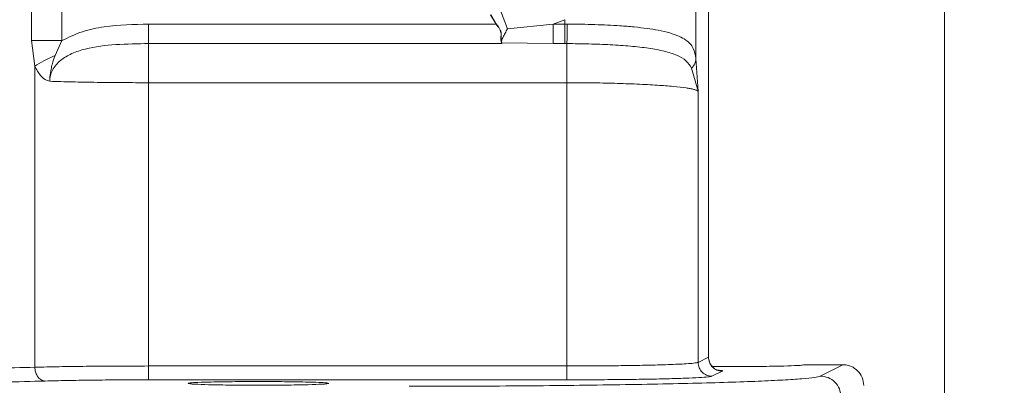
# Model space of a CAD drawing. Header units: inches. Extents: x 0.3 to 33.9, y 0.2 to 21.7.
# Tile 5 of 26: x 8.6 to 11.4, y 6.5 to 7.5. Entities that reach past the tile are written whole.
import ezdxf

# ---------------------------------------------------------------- set-up
doc = ezdxf.new("R2010")
doc.units = ezdxf.units.IN
doc.header["$MEASUREMENT"] = 0
doc.layers.add('SLD-0', color=7, linetype='Continuous', lineweight=15)
doc.styles.add('SLDTEXTSTYLE0', font='TXT', dxfattribs={"width": 0.75})
doc.dimstyles.new('SLDDIMSTYLE0', dxfattribs={"dimtxt": 0.25, "dimasz": 0.13, "dimexe": 0, "dimexo": 0.0625, "dimgap": 0.0625, "dimtad": 0, "dimtih": 1, "dimtoh": 1, "dimdec": 4, "dimrnd": 1e-09, "dimzin": 12, "dimdsep": 46, "dimtxsty": 'SLDTEXTSTYLE0', "dimsah": 1, "dimcen": 0.09, "dimadec": 0, "dimazin": 3, "dimtfac": 1, "dimtdec": 4, "dimtofl": 0, "dimtmove": 0, "dimatfit": 3, "dimfxl": 1, "dimfrac": 2, "dimtolj": 1, "dimtzin": 12, "dimarcsym": 0})
doc.dimstyles.new('SLDDIMSTYLE1', dxfattribs={"dimtxt": 0.25, "dimasz": 0.13, "dimexe": 0, "dimexo": 0.0625, "dimgap": 0.0625, "dimtad": 0, "dimtih": 1, "dimtoh": 1, "dimdec": 4, "dimrnd": 1e-09, "dimzin": 4, "dimdsep": 46, "dimtxsty": 'SLDTEXTSTYLE0', "dimsah": 1, "dimcen": 0.09, "dimadec": 0, "dimazin": 1, "dimtfac": 1, "dimtdec": 4, "dimtofl": 0, "dimtmove": 0, "dimatfit": 3, "dimfxl": 1, "dimfrac": 2, "dimtolj": 1, "dimtzin": 12, "dimarcsym": 0})

# ---------------------------------------------------------------- blocks, each defined once
blk = doc.blocks.new('*D10')
at = {"layer": 'SLD-0'}
for p, q in [((6.6938, 13.5153), (15.798, 13.5153)), ((15.673, 13.5153), (15.673, 9.6539)), ((15.1939, 9.2798), (15.1432, 9.2798)), ((15.1432, 9.2798), (15.1432, 8.883)), ((16.1521, 9.2798), (16.2029, 9.2798)), ((16.2029, 9.2798), (16.2029, 8.883)), ((15.1432, 8.883), (15.1939, 8.883)), ((16.2029, 8.883), (16.1521, 8.883)), ((15.673, 4.9707), (15.673, 8.8322)), ((7.9438, 4.9707), (15.798, 4.9707))]:
    blk.add_line(p, q, dxfattribs=at)
for points in [[(15.673, 13.5153), (15.653, 13.3853), (15.693, 13.3853)], [(15.673, 4.9707), (15.693, 5.1007), (15.653, 5.1007)]]:
    blk.add_solid(points, dxfattribs=at)
at = {"layer": 'SLD-0', "char_height": 0.25, "attachment_point": 1, "style": 'SLDTEXTSTYLE0'}
for s, insert in [('8.54', (15.2482, 9.6529, 0.0039)), ('217.0', (15.2574, 9.2052, 0.0039))]:
    blk.add_mtext(s, dxfattribs=dict(at, insert=insert))
blk = doc.blocks.new('*D11')
at = {"layer": 'SLD-0'}
for p, q in [((6.6938, 13.5153), (13.9083, 13.5153)), ((13.7833, 13.5153), (13.7833, 10.2739)), ((13.3042, 9.8998), (13.2534, 9.8998)), ((13.2534, 9.8998), (13.2534, 9.503)), ((14.2624, 9.8998), (14.3132, 9.8998)), ((14.3132, 9.8998), (14.3132, 9.503)), ((13.2534, 9.503), (13.3042, 9.503)), ((14.3132, 9.503), (14.2624, 9.503)), ((13.7833, 6.2107), (13.7833, 9.4522)), ((11.003, 6.2107), (13.9083, 6.2107))]:
    blk.add_line(p, q, dxfattribs=at)
for points in [[(13.7833, 13.5153), (13.7633, 13.3853), (13.8033, 13.3853)], [(13.7833, 6.2107), (13.8033, 6.3407), (13.7633, 6.3407)]]:
    blk.add_solid(points, dxfattribs=at)
at = {"layer": 'SLD-0', "char_height": 0.25, "attachment_point": 1, "style": 'SLDTEXTSTYLE0'}
for s, insert in [('7.30', (13.3584, 10.2729, 0.0039)), ('185.5', (13.3677, 9.8252, 0.0039))]:
    blk.add_mtext(s, dxfattribs=dict(at, insert=insert))
blk = doc.blocks.new('*D13')
at = {"layer": 'SLD-0'}
for p, q in [((11.252, 8.0773), (11.252, 2.0898)), ((7.8938, 6.3962), (7.8938, 2.0898)), ((9.1861, 2.2516), (9.1354, 2.2516)), ((9.1354, 2.2516), (9.1354, 1.8547)), ((9.9596, 2.2516), (10.0104, 2.2516)), ((10.0104, 2.2516), (10.0104, 1.8547)), ((7.8938, 2.2148), (9.0466, 2.2148)), ((11.252, 2.2148), (10.0992, 2.2148)), ((9.1354, 1.8547), (9.1861, 1.8547)), ((10.0104, 1.8547), (9.9596, 1.8547))]:
    blk.add_line(p, q, dxfattribs=at)
for points in [[(7.8938, 2.2148), (8.0238, 2.1948), (8.0238, 2.2348)], [(11.252, 2.2148), (11.122, 2.2348), (11.122, 2.1948)]]:
    blk.add_solid(points, dxfattribs=at)
at = {"layer": 'SLD-0', "char_height": 0.25, "attachment_point": 1, "style": 'SLDTEXTSTYLE0'}
for s, insert in [('3.36', (9.1481, 2.6247, -0.972)), ('85.3', (9.2496, 2.177, -0.972))]:
    blk.add_mtext(s, dxfattribs=dict(at, insert=insert))

msp = doc.modelspace()

# ---------------------------------------------------------------- linework, layer by layer
at = {"color": 7, "linetype": 'Continuous', "lineweight": 15}
for p, q in [((8.6126, 7.46282), (8.6126, 8.06984)), ((8.70079, 7.46282), (8.70079, 8.06984)), ((10.53378, 7.64808), (10.53378, 7.41148)), ((10.56977, 7.62334), (10.56977, 6.54676)), ((10.57029, 6.54671), (10.57029, 7.62377)), ((9.96375, 7.56267), (9.98889, 7.49719)), ((9.94013, 7.53774), (9.9559, 7.51086)), ((9.94105, 7.53811), (9.9566, 7.51139)), ((10.12134, 7.51086), (10.1543, 7.52351)), ((10.1543, 7.52351), (10.1543, 7.51086)), ((9.9559, 7.51086), (8.95136, 7.51086)), ((9.98889, 7.49719), (10.12134, 7.51086)), ((10.1543, 7.51086), (10.12134, 7.51086)), ((10.16177, 7.51084), (10.1543, 7.51086)), ((8.6223, 7.38876), (8.6126, 7.46282)), ((8.70079, 7.46282), (8.68069, 7.41939)), ((9.97251, 7.45429), (8.95136, 7.45429)), ((9.97081, 7.45866), (9.97251, 7.45429)), ((9.97174, 7.45814), (9.97195, 7.45759)), ((9.97195, 7.45759), (9.97234, 7.45659)), ((9.97234, 7.45659), (9.97245, 7.45623)), ((9.97247, 7.45623), (10.12134, 7.45429)), ((10.12134, 7.45429), (10.1543, 7.45429)), ((10.16059, 7.45428), (10.1543, 7.45429)), ((10.53378, 7.41148), (10.54007, 7.31632)), ((8.6223, 6.51798), (8.6223, 7.38876)), ((10.52137, 7.38289), (10.54007, 7.31632)), ((8.95136, 6.5215), (8.95136, 7.34116)), ((8.95136, 7.34116), (10.16059, 7.34116)), ((10.16059, 7.34116), (10.16059, 6.5215)), ((10.54007, 7.31632), (10.54007, 6.53192)), ((8.95136, 6.5215), (10.16059, 6.5215)), ((10.54007, 6.53192), (10.56977, 6.54676)), ((10.57029, 6.54668), (10.57029, 6.54671)), ((10.84727, 6.52522), (10.95877, 6.52522)), ((10.89306, 6.49238), (10.95877, 6.52522)), ((10.60972, 6.50678), (10.58001, 6.49193)), ((10.16059, 6.48151), (8.95136, 6.48151))]:
    msp.add_line(p, q, dxfattribs=at)
msp.add_circle((6.64377, 10.43532), 2.95632, dxfattribs=at)
for points, knots in [([(8.95136, 7.51086), (8.90843, 7.50974), (8.84396, 7.50805), (8.75885, 7.49152), (8.72013, 7.47238), (8.70079, 7.46282)], [0, 0, 0, 0, 0.4994387, 0.7499912, 1, 1, 1, 1]), ([(9.9559, 7.51086), (9.95597, 7.51091), (9.95611, 7.51102), (9.95631, 7.51117), (9.95648, 7.5113), (9.95656, 7.51136), (9.9566, 7.51139)], [0, 0, 0, 0, 0.2455749, 0.500002, 0.7543596, 1, 1, 1, 1]), ([(9.9559, 7.51086), (9.95941, 7.50643), (9.96466, 7.49979), (9.96918, 7.48981), (9.97078, 7.47964), (9.9692, 7.46807), (9.97027, 7.46179), (9.97081, 7.45866)], [0, 0, 0, 0, 0.2510557, 0.3762507, 0.5013299, 0.7508188, 1, 1, 1, 1]), ([(9.9566, 7.51139), (9.96009, 7.50681), (9.96528, 7.50001), (9.96975, 7.48985), (9.97144, 7.47958), (9.97006, 7.46779), (9.97118, 7.46134), (9.97174, 7.45814)], [0, 0, 0, 0, 0.2538129, 0.3773737, 0.5041878, 0.7536359, 1, 1, 1, 1]), ([(9.98889, 7.49719), (9.98664, 7.49298), (9.98216, 7.48457), (9.97597, 7.47317), (9.97146, 7.46346), (9.9718, 7.45946), (9.97195, 7.45759)], [0, 0, 0, 0, 0.2519107, 0.5031458, 0.7668592, 1, 1, 1, 1]), ([(10.16177, 7.51084), (10.1617, 7.50394), (10.16158, 7.49015), (10.16127, 7.47328), (10.16092, 7.46091), (10.1607, 7.45649), (10.16059, 7.45428)], [0, 0, 0, 0, 0.2797701, 0.55953659, 0.77976305, 1, 1, 1, 1]), ([(10.16177, 7.51084), (10.18869, 7.5105), (10.24089, 7.50984), (10.30567, 7.50667), (10.35535, 7.50265), (10.39254, 7.49834), (10.42729, 7.49274), (10.45842, 7.48549), (10.4848, 7.47619), (10.5094, 7.46253), (10.52789, 7.44392), (10.53192, 7.42171), (10.53378, 7.41148)], [0, 0, 0, 0, 0.1384614, 0.2684568, 0.3505384, 0.4289336, 0.5036872, 0.5926669, 0.6763058, 0.754763, 0.8870666, 1, 1, 1, 1]), ([(8.95136, 7.45429), (8.91971, 7.45389), (8.85821, 7.45311), (8.78328, 7.4444), (8.7296, 7.42694), (8.69595, 7.4075), (8.67539, 7.384), (8.66654, 7.36216), (8.66577, 7.35082), (8.66539, 7.34518)], [0, 0, 0, 0, 0.2838417, 0.5517745, 0.675697, 0.7915948, 0.8985944, 0.9495968, 1, 1, 1, 1]), ([(9.97174, 7.45814), (9.9717, 7.45822), (9.97162, 7.45838), (9.97139, 7.45856), (9.97111, 7.45866), (9.97091, 7.45866), (9.97081, 7.45866)], [0, 0, 0, 0, 0.2450411, 0.5000504, 0.755489, 1, 1, 1, 1]), ([(9.97245, 7.45623), (9.9725, 7.45593), (9.97261, 7.45532), (9.97254, 7.45464), (9.97251, 7.45429)], [0, 0, 0, 0, 0.5017616, 1, 1, 1, 1]), ([(10.16059, 7.45428), (10.18199, 7.45406), (10.2248, 7.45362), (10.28698, 7.45124), (10.34528, 7.44731), (10.39799, 7.44136), (10.44336, 7.43293), (10.4797, 7.42114), (10.5068, 7.40605), (10.51655, 7.39055), (10.52137, 7.38289)], [0, 0, 0, 0, 0.1246945, 0.2493649, 0.3746842, 0.5003337, 0.6263103, 0.7524234, 0.8775849, 1, 1, 1, 1]), ([(8.6223, 7.38876), (8.63051, 7.39424), (8.64694, 7.40522), (8.66944, 7.41466), (8.68069, 7.41939)], [0, 0, 0, 0, 0.50000002, 1, 1, 1, 1]), ([(8.68069, 7.41939), (8.67793, 7.41162), (8.6734, 7.39891), (8.6685, 7.37856), (8.66625, 7.36335), (8.66558, 7.35267), (8.66547, 7.34934), (8.66542, 7.34782), (8.6654, 7.34657), (8.66536, 7.34551), (8.66537, 7.34517), (8.66537, 7.34514), (8.66538, 7.34514), (8.66538, 7.34514), (8.66538, 7.34514), (8.66538, 7.34514), (8.66538, 7.34514), (8.66538, 7.34514), (8.66538, 7.34516), (8.66539, 7.34517), (8.66539, 7.34518)], [0, 0, 0, 0, 0.3253722, 0.5325992, 0.8280117, 0.9269727, 0.9496367, 0.9579264, 0.9861998, 0.9982874, 0.9991655, 0.9993553, 0.9993767, 0.9993841, 0.99939, 0.9993956, 0.9994023, 0.9994222, 0.999613, 1, 1, 1, 1]), ([(10.53378, 7.41148), (10.53308, 7.40635), (10.53168, 7.39609), (10.52481, 7.38729), (10.52137, 7.38289)], [0, 0, 0, 0, 0.4999985, 1, 1, 1, 1]), ([(8.66539, 7.34518), (8.66274, 7.34583), (8.65274, 7.34829), (8.6366, 7.36229), (8.62737, 7.37938), (8.6223, 7.38876)], [0, 0, 0, 0, 0.13988317, 0.52827002, 1, 1, 1, 1]), ([(8.95136, 7.34116), (8.92626, 7.34121), (8.8755, 7.34131), (8.80094, 7.3421), (8.72879, 7.34333), (8.68667, 7.34456), (8.66539, 7.34518)], [0, 0, 0, 0, 0.2417603, 0.4890079, 0.7417517, 1, 1, 1, 1]), ([(10.54007, 7.31632), (10.53885, 7.31731), (10.53656, 7.31917), (10.5281, 7.32175), (10.51781, 7.32397), (10.50015, 7.32691), (10.47072, 7.33036), (10.42234, 7.33417), (10.36496, 7.33723), (10.29942, 7.33947), (10.2306, 7.34089), (10.18372, 7.34107), (10.16059, 7.34116)], [0, 0, 0, 0, 0.0745786, 0.1411885, 0.1998272, 0.2504929, 0.3808237, 0.5005334, 0.6301495, 0.7565883, 0.8798659, 1, 1, 1, 1]), ([(8.95136, 6.5215), (8.9206, 6.52145), (8.85862, 6.52136), (8.77076, 6.52065), (8.68892, 6.51955), (8.64489, 6.51851), (8.6223, 6.51798)], [0, 0, 0, 0, 0.2481199, 0.4999798, 0.7435244, 1, 1, 1, 1]), ([(10.54007, 6.53192), (10.53699, 6.53114), (10.53155, 6.52976), (10.50851, 6.52798), (10.48277, 6.52661), (10.45438, 6.52548), (10.41634, 6.5243), (10.36626, 6.52317), (10.30164, 6.52222), (10.23256, 6.52161), (10.18448, 6.52154), (10.16059, 6.5215)], [0, 0, 0, 0, 0.14097629, 0.24998205, 0.33829302, 0.42168585, 0.50015974, 0.62768132, 0.75009228, 0.87582524, 1, 1, 1, 1]), ([(10.5885, 6.51382), (10.58842, 6.51395), (10.58825, 6.51426), (10.58493, 6.51636), (10.58163, 6.51926), (10.57943, 6.52153), (10.57734, 6.52415), (10.57545, 6.52707), (10.57385, 6.53017), (10.57099, 6.53723), (10.57061, 6.54277), (10.57029, 6.54734)], [0, 0, 0, 0, 0.1734373, 0.4055696, 0.4879675, 0.5536641, 0.6080802, 0.6571676, 0.70611, 0.7580632, 1, 1, 1, 1]), ([(10.84727, 6.52522), (10.84611, 6.52478), (10.84394, 6.52397), (10.82502, 6.52266), (10.7953, 6.52156), (10.7565, 6.52073), (10.70931, 6.52009), (10.64762, 6.51973), (10.60163, 6.52006), (10.58077, 6.52021)], [0, 0, 0, 0, 0.1291138, 0.2416603, 0.4163554, 0.5248605, 0.630514, 0.832348, 1, 1, 1, 1]), ([(11.01877, 6.46528), (11.01786, 6.47316), (11.01605, 6.48885), (11.00243, 6.50844), (10.98634, 6.51942), (10.97135, 6.52444), (10.96304, 6.52495), (10.95877, 6.52522)], [0, 0, 0, 0, 0.2507143, 0.499136, 0.7346428, 0.8637143, 1, 1, 1, 1]), ([(8.6223, 6.51798), (8.5838, 6.51692), (8.50874, 6.51487), (8.36923, 6.5127), (8.21948, 6.51129), (8.11384, 6.51111), (8.06141, 6.51102)], [0, 0, 0, 0, 0.2564854, 0.5000276, 0.7519031, 1, 1, 1, 1]), ([(8.65221, 6.47799), (8.64787, 6.47883), (8.63919, 6.48051), (8.62941, 6.49122), (8.62351, 6.5043), (8.6227, 6.51342), (8.6223, 6.51798)], [0, 0, 0, 0, 0.2796343, 0.5592488, 0.7796372, 1, 1, 1, 1]), ([(9.70469, 6.46285), (9.75486, 6.4629), (9.85525, 6.463), (10.00342, 6.46377), (10.1468, 6.46499), (10.28314, 6.46669), (10.41021, 6.46882), (10.52601, 6.47135), (10.62871, 6.47424), (10.71653, 6.47746), (10.78832, 6.48093), (10.84243, 6.48462), (10.87966, 6.48845), (10.8886, 6.49107), (10.89306, 6.49238)], [0, 0, 0, 0, 0.0832759, 0.1666448, 0.2499641, 0.3332216, 0.4166367, 0.4999467, 0.5832535, 0.6666579, 0.7499607, 0.8332155, 0.9167303, 1, 1, 1, 1]), ([(10.58001, 6.49193), (10.57716, 6.49124), (10.57147, 6.48986), (10.54412, 6.48788), (10.50409, 6.48607), (10.45142, 6.48448), (10.38839, 6.48319), (10.31716, 6.48224), (10.2403, 6.48163), (10.18716, 6.48155), (10.16059, 6.48151)], [0, 0, 0, 0, 0.1250225, 0.2500397, 0.3750512, 0.5000538, 0.6250493, 0.7500369, 0.8750198, 1, 1, 1, 1]), ([(8.65221, 6.47799), (8.61275, 6.47696), (8.53382, 6.4749), (8.38739, 6.47273), (8.22834, 6.4713), (8.11705, 6.47113), (8.06141, 6.47104)], [0, 0, 0, 0, 0.2500216, 0.5000256, 0.7500157, 1, 1, 1, 1]), ([(8.95136, 6.48151), (8.92318, 6.48147), (8.86683, 6.48138), (8.7863, 6.48065), (8.71216, 6.47956), (8.6722, 6.47851), (8.65221, 6.47799)], [0, 0, 0, 0, 0.2499823, 0.499974, 0.7499778, 1, 1, 1, 1]), ([(9.26877, 6.47654), (9.29471, 6.47646), (9.33423, 6.47635), (9.38152, 6.47568), (9.42026, 6.47486), (9.45021, 6.47376), (9.46848, 6.47245), (9.4743, 6.47121), (9.46848, 6.46996), (9.45021, 6.46865), (9.42026, 6.46755), (9.38152, 6.46673), (9.33423, 6.46608), (9.26877, 6.46575), (9.20332, 6.46608), (9.15603, 6.46673), (9.11729, 6.46755), (9.08734, 6.46865), (9.06906, 6.46996), (9.06325, 6.47121), (9.06906, 6.47245), (9.08734, 6.47376), (9.11729, 6.47486), (9.15603, 6.47568), (9.20332, 6.47635), (9.24284, 6.47646), (9.26877, 6.47654)], [0, 0, 0, 0, 0.0606216, 0.0923553, 0.1249455, 0.1774153, 0.2112194, 0.25, 0.28878, 0.3225839, 0.3750545, 0.4076445, 0.4393781, 0.5, 0.5606213, 0.5923551, 0.6249455, 0.6774153, 0.7112194, 0.75, 0.78878, 0.8225839, 0.8750545, 0.9076448, 0.9393784, 1, 1, 1, 1])]:
    msp.add_open_spline(points, degree=3, knots=knots, dxfattribs=at)
for points in [[(8.95136, 7.51086), (8.95136, 7.5047), (8.95136, 7.49238), (8.95136, 7.47573), (8.95136, 7.46201), (8.95136, 7.45686), (8.95136, 7.45429)], [(10.12134, 7.45429), (10.12134, 7.45686), (10.12134, 7.46201), (10.12134, 7.47573), (10.12134, 7.49238), (10.12134, 7.5047), (10.12134, 7.51086)], [(10.1543, 7.45429), (10.1543, 7.45686), (10.1543, 7.46201), (10.1543, 7.47573), (10.1543, 7.49238), (10.1543, 7.5047), (10.1543, 7.51086)], [(8.6126, 7.46282), (8.61856, 7.46282), (8.63048, 7.46282), (8.65235, 7.46282), (8.67601, 7.46282), (8.69253, 7.46282), (8.70079, 7.46282)], [(8.95136, 7.45429), (8.95136, 7.44915), (8.95136, 7.43887), (8.95136, 7.41141), (8.95136, 7.37812), (8.95136, 7.35348), (8.95136, 7.34116)], [(10.16059, 7.34116), (10.16059, 7.35347), (10.16059, 7.3781), (10.16059, 7.41139), (10.16059, 7.43885), (10.16059, 7.44913), (10.16059, 7.45428)], [(8.95136, 6.48151), (8.95136, 6.48223), (8.95136, 6.48366), (8.95136, 6.49296), (8.95136, 6.50604), (8.95136, 6.51634), (8.95136, 6.5215)], [(10.16059, 6.5215), (10.16059, 6.51634), (10.16059, 6.50604), (10.16059, 6.49296), (10.16059, 6.48366), (10.16059, 6.48223), (10.16059, 6.48151)], [(10.58001, 6.49193), (10.57478, 6.49254), (10.56432, 6.49376), (10.55112, 6.50301), (10.54188, 6.51622), (10.54067, 6.52669), (10.54007, 6.53192)], [(10.56977, 6.54676), (10.57038, 6.54153), (10.57159, 6.53106), (10.58083, 6.51785), (10.59403, 6.5086), (10.60449, 6.50738), (10.60972, 6.50678)], [(10.89306, 6.49238), (10.90091, 6.49147), (10.9166, 6.48965), (10.93639, 6.47578), (10.95025, 6.45596), (10.95207, 6.44026), (10.95298, 6.4324)]]:
    msp.add_open_spline(points, degree=3, dxfattribs=at)
at = {"color": 8, "linetype": 'Continuous', "lineweight": 15}
msp.add_open_spline([(10.59395, 6.51016), (10.59657, 6.50998), (10.61193, 6.50891), (10.61072, 6.50774), (10.60972, 6.50678)], degree=3, knots=[0, 0, 0, 0, 0.170568, 1, 1, 1, 1], dxfattribs=at)

# ---------------------------------------------------------------- dimensions: what is measured, and where the dimension line sits
at = {"layer": 'SLD-0'}
for base, p1, p2, dimstyle, picture, middle in [((15.67304, 13.51532), (7.89377, 4.97072), (6.64377, 13.51532), 'SLDDIMSTYLE0', '*D10', (15.67304, 9.24302)), ((13.78328, 6.21072), (6.64377, 13.51532), (10.95298, 6.21072), 'SLDDIMSTYLE1', '*D11', (13.78328, 9.86302))]:
    dim = msp.add_linear_dim(base=base, p1=p1, p2=p2, angle=90, dimstyle=dimstyle, dxfattribs=at)
    dim.commit()
    dim.dimension.update_dxf_attribs({"geometry": picture, "text_midpoint": middle, "dimtype": 160})
dim = msp.add_linear_dim(base=(11.25199, 2.21482), p1=(7.89377, 6.44622), p2=(11.25199, 8.12725), dimstyle='SLDDIMSTYLE0', dxfattribs=at)
dim.commit()
dim.dimension.update_dxf_attribs({"geometry": '*D13', "text_midpoint": (9.57288, 2.21482), "dimtype": 160})

doc.saveas('drawing.dxf')
